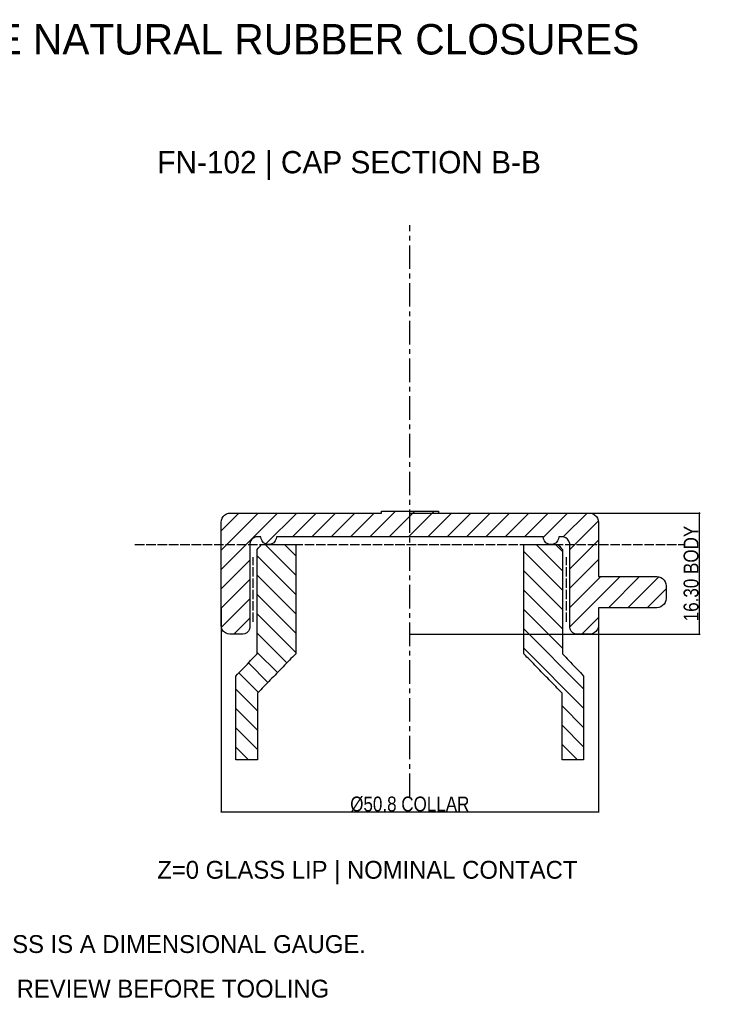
# Model space of a CAD drawing. Header units: millimetres. Extents: x -38 to 149, y -62 to 71.
# Tile 2 of 2: x 55 to 149, y -62 to 71. Entities that reach past the tile are written whole.
import ezdxf

# ---------------------------------------------------------------- set-up
doc = ezdxf.new("R2010")
doc.units = ezdxf.units.MM
doc.linetypes.add('CENTER', pattern=[5.08, 3.175, -0.635, 0.635, -0.635])
doc.linetypes.add('DASHED', pattern=[1.524, 1.27, -0.254])
for name, color, linetype in [('FN_CENTER', 8, 'Continuous'), ('FN_DATUM', 3, 'Continuous'), ('FN_DIMS', 7, 'Continuous'), ('FN_GLASS_REF', 4, 'Continuous'), ('FN_HATCH_GLASS', 4, 'Continuous'), ('FN_HATCH_RUBBER', 32, 'Continuous'), ('FN_NOTES', 7, 'Continuous'), ('FN_RUBBER', 32, 'Continuous'), ('FN_THREAD_HOLD', 6, 'Continuous')]:
    doc.layers.add(name, color=color, linetype=linetype)
doc.styles.add('OpenSansCondensed-Light', font='OpenSansCondensed-Light.ttf')
doc.dimstyles.new('EZ_M_25_H25_CM', dxfattribs={"dimtxt": 0.0625, "dimasz": 0.0625, "dimexe": 0.09375, "dimexo": 0.03125, "dimgap": 0.025, "dimtad": 1, "dimlfac": 100, "dimzin": 12, "dimdsep": 46, "dimtxsty": 'OpenSansCondensed-Light', "dimtsz": 0.03125, "dimcen": 2.5, "dimazin": 3, "dimtfac": 0.5, "dimtmove": 2, "dimatfit": 3})

msp = doc.modelspace()

# ---------------------------------------------------------------- hatches: boundary and pattern name
at = {"layer": 'FN_HATCH_GLASS'}
h = msp.add_hatch(dxfattribs=at)
h.set_pattern_fill('ANSI31', color=4, scale=0.58, angle=90)
h.paths.add_polyline_path([(87.45, -0.65), (87.65, -0.433), (87.85, -0.217), (88.05, 0), (88.05, 0), (88.357, 0), (88.663, 0), (88.97, 0), (89.277, 0), (89.583, 0), (89.89, 0), (90.197, 0), (90.503, 0), (90.81, 0), (91.117, 0), (91.423, 0), (91.73, 0), (92.037, 0), (92.343, 0), (92.65, 0), (92.65, 0), (92.65, -0.32), (92.65, -0.639), (92.65, -0.959), (92.65, -1.278), (92.65, -1.598), (92.65, -1.917), (92.65, -2.237), (92.65, -2.557), (92.65, -2.876), (92.65, -3.196), (92.65, -3.515), (92.65, -3.835), (92.65, -4.154), (92.65, -4.474), (92.65, -4.793), (92.65, -5.113), (92.65, -5.433), (92.65, -5.752), (92.65, -6.072), (92.65, -6.391), (92.65, -6.711), (92.65, -7.03), (92.65, -7.35), (92.65, -7.67), (92.65, -7.989), (92.65, -8.309), (92.65, -8.628), (92.65, -8.948), (92.65, -9.267), (92.65, -9.587), (92.65, -9.907), (92.65, -10.226), (92.65, -10.546), (92.65, -10.865), (92.65, -11.185), (92.65, -11.504), (92.65, -11.824), (92.65, -12.143), (92.65, -12.463), (92.65, -12.783), (92.65, -13.102), (92.65, -13.422), (92.65, -13.741), (92.65, -14.061), (92.65, -14.38), (92.65, -14.7), (92.65, -14.7), (92.435, -14.921), (92.221, -15.142), (92.006, -15.363), (91.792, -15.583), (91.577, -15.804), (91.362, -16.025), (91.148, -16.246), (90.933, -16.467), (90.719, -16.688), (90.504, -16.908), (90.29, -17.129), (90.075, -17.35), (89.86, -17.571), (89.646, -17.792), (89.431, -18.013), (89.217, -18.233), (89.002, -18.454), (88.787, -18.675), (88.573, -18.896), (88.358, -19.117), (88.144, -19.338), (87.929, -19.558), (87.715, -19.779), (87.5, -20), (87.5, -20), (87.5, -20.31), (87.5, -20.621), (87.5, -20.931), (87.5, -21.241), (87.5, -21.552), (87.5, -21.862), (87.5, -22.172), (87.5, -22.483), (87.5, -22.793), (87.5, -23.103), (87.5, -23.414), (87.5, -23.724), (87.5, -24.034), (87.5, -24.345), (87.5, -24.655), (87.5, -24.966), (87.5, -25.276), (87.5, -25.586), (87.5, -25.897), (87.5, -26.207), (87.5, -26.517), (87.5, -26.828), (87.5, -27.138), (87.5, -27.448), (87.5, -27.759), (87.5, -28.069), (87.5, -28.379), (87.5, -28.69), (87.5, -29), (87.5, -29), (87.21, -29), (86.92, -29), (86.63, -29), (86.34, -29), (86.05, -29), (85.76, -29), (85.47, -29), (85.18, -29), (84.89, -29), (84.6, -29), (84.6, -29), (84.6, -28.686), (84.6, -28.372), (84.6, -28.058), (84.6, -27.744), (84.6, -27.431), (84.6, -27.117), (84.6, -26.803), (84.6, -26.489), (84.6, -26.175), (84.6, -25.861), (84.6, -25.547), (84.6, -25.233), (84.6, -24.919), (84.6, -24.606), (84.6, -24.292), (84.6, -23.978), (84.6, -23.664), (84.6, -23.35), (84.6, -23.036), (84.6, -22.722), (84.6, -22.408), (84.6, -22.094), (84.6, -21.781), (84.6, -21.467), (84.6, -21.153), (84.6, -20.839), (84.6, -20.525), (84.6, -20.211), (84.6, -19.897), (84.6, -19.583), (84.6, -19.269), (84.6, -18.956), (84.6, -18.642), (84.6, -18.328), (84.6, -18.014), (84.6, -17.7), (84.6, -17.7), (84.819, -17.469), (85.038, -17.238), (85.258, -17.008), (85.477, -16.777), (85.696, -16.546), (85.915, -16.315), (86.135, -16.085), (86.354, -15.854), (86.573, -15.623), (86.792, -15.392), (87.012, -15.162), (87.231, -14.931), (87.45, -14.7), (87.45, -14.7), (87.45, -14.381), (87.45, -14.061), (87.45, -13.742), (87.45, -13.423), (87.45, -13.103), (87.45, -12.784), (87.45, -12.465), (87.45, -12.145), (87.45, -11.826), (87.45, -11.507), (87.45, -11.187), (87.45, -10.868), (87.45, -10.549), (87.45, -10.23), (87.45, -9.91), (87.45, -9.591), (87.45, -9.272), (87.45, -8.952), (87.45, -8.633), (87.45, -8.314), (87.45, -7.994), (87.45, -7.675), (87.45, -7.356), (87.45, -7.036), (87.45, -6.717), (87.45, -6.398), (87.45, -6.078), (87.45, -5.759), (87.45, -5.44), (87.45, -5.12), (87.45, -4.801), (87.45, -4.482), (87.45, -4.162), (87.45, -3.843), (87.45, -3.524), (87.45, -3.205), (87.45, -2.885), (87.45, -2.566), (87.45, -2.247), (87.45, -1.927), (87.45, -1.608), (87.45, -1.289), (87.45, -0.969), (87.45, -0.65)])
h = msp.add_hatch(dxfattribs=at)
h.set_pattern_fill('ANSI31', color=4, scale=0.58, angle=90)
h.paths.add_polyline_path([(123.35, 0), (123.657, 0), (123.963, 0), (124.27, 0), (124.577, 0), (124.883, 0), (125.19, 0), (125.497, 0), (125.803, 0), (126.11, 0), (126.417, 0), (126.723, 0), (127.03, 0), (127.337, 0), (127.643, 0), (127.95, 0), (127.95, 0), (128.15, -0.217), (128.35, -0.433), (128.55, -0.65), (128.55, -0.65), (128.55, -0.969), (128.55, -1.289), (128.55, -1.608), (128.55, -1.927), (128.55, -2.247), (128.55, -2.566), (128.55, -2.885), (128.55, -3.205), (128.55, -3.524), (128.55, -3.843), (128.55, -4.162), (128.55, -4.482), (128.55, -4.801), (128.55, -5.12), (128.55, -5.44), (128.55, -5.759), (128.55, -6.078), (128.55, -6.398), (128.55, -6.717), (128.55, -7.036), (128.55, -7.356), (128.55, -7.675), (128.55, -7.994), (128.55, -8.314), (128.55, -8.633), (128.55, -8.952), (128.55, -9.272), (128.55, -9.591), (128.55, -9.91), (128.55, -10.23), (128.55, -10.549), (128.55, -10.868), (128.55, -11.187), (128.55, -11.507), (128.55, -11.826), (128.55, -12.145), (128.55, -12.465), (128.55, -12.784), (128.55, -13.103), (128.55, -13.423), (128.55, -13.742), (128.55, -14.061), (128.55, -14.381), (128.55, -14.7), (128.55, -14.7), (128.769, -14.931), (128.988, -15.162), (129.208, -15.392), (129.427, -15.623), (129.646, -15.854), (129.865, -16.085), (130.085, -16.315), (130.304, -16.546), (130.523, -16.777), (130.742, -17.008), (130.962, -17.238), (131.181, -17.469), (131.4, -17.7), (131.4, -17.7), (131.4, -18.014), (131.4, -18.328), (131.4, -18.642), (131.4, -18.956), (131.4, -19.269), (131.4, -19.583), (131.4, -19.897), (131.4, -20.211), (131.4, -20.525), (131.4, -20.839), (131.4, -21.153), (131.4, -21.467), (131.4, -21.781), (131.4, -22.094), (131.4, -22.408), (131.4, -22.722), (131.4, -23.036), (131.4, -23.35), (131.4, -23.664), (131.4, -23.978), (131.4, -24.292), (131.4, -24.606), (131.4, -24.919), (131.4, -25.233), (131.4, -25.547), (131.4, -25.861), (131.4, -26.175), (131.4, -26.489), (131.4, -26.803), (131.4, -27.117), (131.4, -27.431), (131.4, -27.744), (131.4, -28.058), (131.4, -28.372), (131.4, -28.686), (131.4, -29), (131.4, -29), (131.11, -29), (130.82, -29), (130.53, -29), (130.24, -29), (129.95, -29), (129.66, -29), (129.37, -29), (129.08, -29), (128.79, -29), (128.5, -29), (128.5, -29), (128.5, -28.69), (128.5, -28.379), (128.5, -28.069), (128.5, -27.759), (128.5, -27.448), (128.5, -27.138), (128.5, -26.828), (128.5, -26.517), (128.5, -26.207), (128.5, -25.897), (128.5, -25.586), (128.5, -25.276), (128.5, -24.966), (128.5, -24.655), (128.5, -24.345), (128.5, -24.034), (128.5, -23.724), (128.5, -23.414), (128.5, -23.103), (128.5, -22.793), (128.5, -22.483), (128.5, -22.172), (128.5, -21.862), (128.5, -21.552), (128.5, -21.241), (128.5, -20.931), (128.5, -20.621), (128.5, -20.31), (128.5, -20), (128.5, -20), (128.285, -19.779), (128.071, -19.558), (127.856, -19.338), (127.642, -19.117), (127.427, -18.896), (127.213, -18.675), (126.998, -18.454), (126.783, -18.233), (126.569, -18.013), (126.354, -17.792), (126.14, -17.571), (125.925, -17.35), (125.71, -17.129), (125.496, -16.908), (125.281, -16.688), (125.067, -16.467), (124.852, -16.246), (124.638, -16.025), (124.423, -15.804), (124.208, -15.583), (123.994, -15.363), (123.779, -15.142), (123.565, -14.921), (123.35, -14.7), (123.35, -14.7), (123.35, -14.38), (123.35, -14.061), (123.35, -13.741), (123.35, -13.422), (123.35, -13.102), (123.35, -12.783), (123.35, -12.463), (123.35, -12.143), (123.35, -11.824), (123.35, -11.504), (123.35, -11.185), (123.35, -10.865), (123.35, -10.546), (123.35, -10.226), (123.35, -9.907), (123.35, -9.587), (123.35, -9.267), (123.35, -8.948), (123.35, -8.628), (123.35, -8.309), (123.35, -7.989), (123.35, -7.67), (123.35, -7.35), (123.35, -7.03), (123.35, -6.711), (123.35, -6.391), (123.35, -6.072), (123.35, -5.752), (123.35, -5.433), (123.35, -5.113), (123.35, -4.793), (123.35, -4.474), (123.35, -4.154), (123.35, -3.835), (123.35, -3.515), (123.35, -3.196), (123.35, -2.876), (123.35, -2.557), (123.35, -2.237), (123.35, -1.917), (123.35, -1.598), (123.35, -1.278), (123.35, -0.959), (123.35, -0.639), (123.35, -0.32), (123.35, 0)])
at = {"layer": 'FN_HATCH_RUBBER'}
h = msp.add_hatch(dxfattribs=at)
h.set_pattern_fill('ANSI31', color=32, scale=0.58)
h.paths.add_polyline_path([(111.879, 4.25), (112.195, 4.25), (112.512, 4.25), (112.829, 4.25), (113.146, 4.25), (113.462, 4.25), (113.779, 4.25), (114.096, 4.25), (114.413, 4.25), (114.729, 4.25), (115.046, 4.25), (115.363, 4.25), (115.68, 4.25), (115.996, 4.25), (116.313, 4.25), (116.63, 4.25), (116.946, 4.25), (117.263, 4.25), (117.58, 4.25), (117.897, 4.25), (118.213, 4.25), (118.53, 4.25), (118.847, 4.25), (119.164, 4.25), (119.48, 4.25), (119.797, 4.25), (120.114, 4.25), (120.431, 4.25), (120.747, 4.25), (121.064, 4.25), (121.381, 4.25), (121.698, 4.25), (122.014, 4.25), (122.331, 4.25), (122.648, 4.25), (122.965, 4.25), (123.281, 4.25), (123.598, 4.25), (123.915, 4.25), (124.232, 4.25), (124.548, 4.25), (124.865, 4.25), (125.182, 4.25), (125.498, 4.25), (125.815, 4.25), (126.132, 4.25), (126.449, 4.25), (126.765, 4.25), (127.082, 4.25), (127.399, 4.25), (127.716, 4.25), (128.032, 4.25), (128.349, 4.25), (128.666, 4.25), (128.983, 4.25), (129.299, 4.25), (129.616, 4.25), (129.933, 4.25), (130.25, 4.25), (130.566, 4.25), (130.883, 4.25), (131.2, 4.25), (131.517, 4.25), (131.833, 4.25), (132.15, 4.25), (132.15, 4.25), (132.427, 4.216), (132.69, 4.122), (132.926, 3.973), (133.123, 3.776), (133.272, 3.54), (133.366, 3.277), (133.4, 3), (133.4, 3), (133.4, 2.683), (133.4, 2.365), (133.4, 2.048), (133.4, 1.73), (133.4, 1.413), (133.4, 1.096), (133.4, 0.778), (133.4, 0.461), (133.4, 0.143), (133.4, -0.174), (133.4, -0.491), (133.4, -0.809), (133.4, -1.126), (133.4, -1.443), (133.4, -1.761), (133.4, -2.078), (133.4, -2.396), (133.4, -2.713), (133.4, -3.03), (133.4, -3.348), (133.4, -3.665), (133.4, -3.983), (133.4, -4.3), (133.4, -4.3), (133.714, -4.3), (134.028, -4.3), (134.342, -4.3), (134.656, -4.3), (134.97, -4.3), (135.284, -4.3), (135.598, -4.3), (135.912, -4.3), (136.226, -4.3), (136.54, -4.3), (136.854, -4.3), (137.168, -4.3), (137.482, -4.3), (137.796, -4.3), (138.11, -4.3), (138.424, -4.3), (138.738, -4.3), (139.052, -4.3), (139.366, -4.3), (139.68, -4.3), (139.994, -4.3), (140.308, -4.3), (140.622, -4.3), (140.936, -4.3), (141.25, -4.3), (141.25, -4.3), (141.528, -4.331), (141.792, -4.424), (142.029, -4.573), (142.227, -4.771), (142.376, -5.008), (142.469, -5.272), (142.5, -5.55), (142.5, -5.55), (142.5, -5.833), (142.5, -6.117), (142.5, -6.4), (142.5, -6.683), (142.5, -6.967), (142.5, -7.25), (142.5, -7.25), (142.469, -7.528), (142.376, -7.792), (142.227, -8.029), (142.029, -8.227), (141.792, -8.376), (141.528, -8.469), (141.25, -8.5), (141.25, -8.5), (140.936, -8.5), (140.622, -8.5), (140.308, -8.5), (139.994, -8.5), (139.68, -8.5), (139.366, -8.5), (139.052, -8.5), (138.738, -8.5), (138.424, -8.5), (138.11, -8.5), (137.796, -8.5), (137.482, -8.5), (137.168, -8.5), (136.854, -8.5), (136.54, -8.5), (136.226, -8.5), (135.912, -8.5), (135.598, -8.5), (135.284, -8.5), (134.97, -8.5), (134.656, -8.5), (134.342, -8.5), (134.028, -8.5), (133.714, -8.5), (133.4, -8.5), (133.4, -8.5), (133.4, -8.8), (133.4, -9.1), (133.4, -9.4), (133.4, -9.7), (133.4, -10), (133.4, -10.3), (133.4, -10.6), (133.4, -10.9), (133.4, -10.9), (133.361, -11.198), (133.246, -11.475), (133.063, -11.713), (132.825, -11.896), (132.548, -12.011), (132.25, -12.05), (132.25, -12.05), (131.958, -12.05), (131.667, -12.05), (131.375, -12.05), (131.083, -12.05), (130.792, -12.05), (130.5, -12.05), (130.5, -12.05), (130.206, -12.004), (129.941, -11.869), (129.731, -11.659), (129.596, -11.394), (129.55, -11.1), (129.55, -11.1), (129.55, -10.787), (129.55, -10.474), (129.55, -10.161), (129.55, -9.849), (129.55, -9.536), (129.55, -9.223), (129.55, -8.91), (129.55, -8.597), (129.55, -8.284), (129.55, -7.971), (129.55, -7.659), (129.55, -7.346), (129.55, -7.033), (129.55, -6.72), (129.55, -6.407), (129.55, -6.094), (129.55, -5.781), (129.55, -5.469), (129.55, -5.156), (129.55, -4.843), (129.55, -4.53), (129.55, -4.217), (129.55, -3.904), (129.55, -3.591), (129.55, -3.279), (129.55, -2.966), (129.55, -2.653), (129.55, -2.34), (129.55, -2.027), (129.55, -1.714), (129.55, -1.401), (129.55, -1.089), (129.55, -0.776), (129.55, -0.463), (129.55, -0.15), (129.55, -0.15), (129.534, 0.162), (129.43, 0.458), (129.248, 0.712), (129.002, 0.905), (128.711, 1.021), (128.4, 1.05), (128.4, 1.05), (128.225, 1.05), (128.05, 1.05), (128.05, 1.05), (128.007, 0.754), (127.883, 0.482), (127.688, 0.256), (127.436, 0.095), (127.149, 0.011), (126.851, 0.011), (126.564, 0.095), (126.312, 0.256), (126.117, 0.482), (125.993, 0.754), (125.95, 1.05), (125.95, 1.05), (125.632, 1.05), (125.315, 1.05), (124.997, 1.05), (124.679, 1.05), (124.362, 1.05), (124.044, 1.05), (123.726, 1.05), (123.408, 1.05), (123.091, 1.05), (122.773, 1.05), (122.455, 1.05), (122.138, 1.05), (121.82, 1.05), (121.502, 1.05), (121.185, 1.05), (120.867, 1.05), (120.549, 1.05), (120.231, 1.05), (119.914, 1.05), (119.596, 1.05), (119.278, 1.05), (118.961, 1.05), (118.643, 1.05), (118.325, 1.05), (118.008, 1.05), (117.69, 1.05), (117.372, 1.05), (117.054, 1.05), (116.737, 1.05), (116.419, 1.05), (116.101, 1.05), (115.784, 1.05), (115.466, 1.05), (115.148, 1.05), (114.831, 1.05), (114.513, 1.05), (114.195, 1.05), (113.877, 1.05), (113.56, 1.05), (113.242, 1.05), (112.924, 1.05), (112.607, 1.05), (112.289, 1.05), (111.971, 1.05), (111.654, 1.05), (111.336, 1.05), (111.018, 1.05), (110.7, 1.05), (110.383, 1.05), (110.065, 1.05), (109.747, 1.05), (109.43, 1.05), (109.112, 1.05), (108.794, 1.05), (108.477, 1.05), (108.159, 1.05), (107.841, 1.05), (107.523, 1.05), (107.206, 1.05), (106.888, 1.05), (106.57, 1.05), (106.253, 1.05), (105.935, 1.05), (105.617, 1.05), (105.3, 1.05), (104.982, 1.05), (104.664, 1.05), (104.346, 1.05), (104.029, 1.05), (103.711, 1.05), (103.393, 1.05), (103.076, 1.05), (102.758, 1.05), (102.44, 1.05), (102.123, 1.05), (101.805, 1.05), (101.487, 1.05), (101.169, 1.05), (100.852, 1.05), (100.534, 1.05), (100.216, 1.05), (99.899, 1.05), (99.581, 1.05), (99.263, 1.05), (98.946, 1.05), (98.628, 1.05), (98.31, 1.05), (97.992, 1.05), (97.675, 1.05), (97.357, 1.05), (97.039, 1.05), (96.722, 1.05), (96.404, 1.05), (96.086, 1.05), (95.769, 1.05), (95.451, 1.05), (95.133, 1.05), (94.815, 1.05), (94.498, 1.05), (94.18, 1.05), (93.862, 1.05), (93.545, 1.05), (93.227, 1.05), (92.909, 1.05), (92.592, 1.05), (92.274, 1.05), (91.956, 1.05), (91.638, 1.05), (91.321, 1.05), (91.003, 1.05), (90.685, 1.05), (90.368, 1.05), (90.05, 1.05), (90.05, 1.05), (90.007, 0.754), (89.883, 0.482), (89.688, 0.256), (89.436, 0.095), (89.149, 0.011), (88.851, 0.011), (88.564, 0.095), (88.312, 0.256), (88.117, 0.482), (87.993, 0.754), (87.95, 1.05), (87.95, 1.05), (87.775, 1.05), (87.6, 1.05), (87.6, 1.05), (87.289, 1.021), (86.998, 0.905), (86.752, 0.712), (86.57, 0.458), (86.466, 0.162), (86.45, -0.15), (86.45, -0.15), (86.45, -0.463), (86.45, -0.776), (86.45, -1.089), (86.45, -1.401), (86.45, -1.714), (86.45, -2.027), (86.45, -2.34), (86.45, -2.653), (86.45, -2.966), (86.45, -3.279), (86.45, -3.591), (86.45, -3.904), (86.45, -4.217), (86.45, -4.53), (86.45, -4.843), (86.45, -5.156), (86.45, -5.469), (86.45, -5.781), (86.45, -6.094), (86.45, -6.407), (86.45, -6.72), (86.45, -7.033), (86.45, -7.346), (86.45, -7.659), (86.45, -7.971), (86.45, -8.284), (86.45, -8.597), (86.45, -8.91), (86.45, -9.223), (86.45, -9.536), (86.45, -9.849), (86.45, -10.161), (86.45, -10.474), (86.45, -10.787), (86.45, -11.1), (86.45, -11.1), (86.404, -11.394), (86.269, -11.659), (86.059, -11.869), (85.794, -12.004), (85.5, -12.05), (85.5, -12.05), (85.208, -12.05), (84.917, -12.05), (84.625, -12.05), (84.333, -12.05), (84.042, -12.05), (83.75, -12.05), (83.75, -12.05), (83.452, -12.011), (83.175, -11.896), (82.937, -11.713), (82.754, -11.475), (82.639, -11.198), (82.6, -10.9), (82.6, -10.9), (82.6, -10.584), (82.6, -10.268), (82.6, -9.952), (82.6, -9.636), (82.6, -9.32), (82.6, -9.005), (82.6, -8.689), (82.6, -8.373), (82.6, -8.057), (82.6, -7.741), (82.6, -7.425), (82.6, -7.109), (82.6, -6.793), (82.6, -6.477), (82.6, -6.161), (82.6, -5.845), (82.6, -5.53), (82.6, -5.214), (82.6, -4.898), (82.6, -4.582), (82.6, -4.266), (82.6, -3.95), (82.6, -3.634), (82.6, -3.318), (82.6, -3.002), (82.6, -2.686), (82.6, -2.37), (82.6, -2.055), (82.6, -1.739), (82.6, -1.423), (82.6, -1.107), (82.6, -0.791), (82.6, -0.475), (82.6, -0.159), (82.6, 0.157), (82.6, 0.473), (82.6, 0.789), (82.6, 1.105), (82.6, 1.42), (82.6, 1.736), (82.6, 2.052), (82.6, 2.368), (82.6, 2.684), (82.6, 3), (82.6, 3), (82.634, 3.277), (82.728, 3.54), (82.877, 3.776), (83.074, 3.973), (83.31, 4.122), (83.573, 4.216), (83.85, 4.25), (83.85, 4.25), (84.168, 4.25), (84.486, 4.25), (84.804, 4.25), (85.122, 4.25), (85.441, 4.25), (85.759, 4.25), (86.077, 4.25), (86.395, 4.25), (86.713, 4.25), (87.031, 4.25), (87.349, 4.25), (87.667, 4.25), (87.986, 4.25), (88.304, 4.25), (88.622, 4.25), (88.94, 4.25), (89.258, 4.25), (89.576, 4.25), (89.894, 4.25), (90.212, 4.25), (90.531, 4.25), (90.849, 4.25), (91.167, 4.25), (91.485, 4.25), (91.803, 4.25), (92.121, 4.25), (92.439, 4.25), (92.757, 4.25), (93.076, 4.25), (93.394, 4.25), (93.712, 4.25), (94.03, 4.25), (94.348, 4.25), (94.666, 4.25), (94.984, 4.25), (95.302, 4.25), (95.621, 4.25), (95.939, 4.25), (96.257, 4.25), (96.575, 4.25), (96.893, 4.25), (97.211, 4.25), (97.529, 4.25), (97.847, 4.25), (98.166, 4.25), (98.484, 4.25), (98.802, 4.25), (99.12, 4.25), (99.438, 4.25), (99.756, 4.25), (100.074, 4.25), (100.392, 4.25), (100.711, 4.25), (101.029, 4.25), (101.347, 4.25), (101.665, 4.25), (101.983, 4.25), (102.301, 4.25), (102.619, 4.25), (102.937, 4.25), (103.256, 4.25), (103.574, 4.25), (103.892, 4.25), (104.21, 4.25), (104.21, 4.25), (104.21, 4.5), (104.21, 4.5), (104.529, 4.5), (104.849, 4.5), (105.168, 4.5), (105.488, 4.5), (105.808, 4.5), (106.127, 4.5), (106.447, 4.5), (106.766, 4.5), (107.086, 4.5), (107.405, 4.5), (107.725, 4.5), (108.044, 4.5), (108.364, 4.5), (108.683, 4.5), (109.003, 4.5), (109.322, 4.5), (109.642, 4.5), (109.961, 4.5), (110.281, 4.5), (110.601, 4.5), (110.92, 4.5), (111.24, 4.5), (111.559, 4.5), (111.879, 4.5), (111.879, 4.5), (111.879, 4.25)])

# ---------------------------------------------------------------- linework, layer by layer
at = {"layer": 'FN_CENTER', "linetype": 'CENTER'}
msp.add_line((108, -34), (108, 43), dxfattribs=at)
at = {"layer": 'FN_DATUM', "linetype": 'DASHED'}
msp.add_line((71, 0), (145, 0), dxfattribs=at)
at = {"layer": 'FN_GLASS_REF'}
for points in [[(87.45, -0.65), (87.65, -0.433), (87.85, -0.217), (88.05, 0), (88.05, 0), (88.357, 0), (88.663, 0), (88.97, 0), (89.277, 0), (89.583, 0), (89.89, 0), (90.197, 0), (90.503, 0), (90.81, 0), (91.117, 0), (91.423, 0), (91.73, 0), (92.037, 0), (92.343, 0), (92.65, 0), (92.65, 0), (92.65, -0.32), (92.65, -0.639), (92.65, -0.959), (92.65, -1.278), (92.65, -1.598), (92.65, -1.917), (92.65, -2.237), (92.65, -2.557), (92.65, -2.876), (92.65, -3.196), (92.65, -3.515), (92.65, -3.835), (92.65, -4.154), (92.65, -4.474), (92.65, -4.793), (92.65, -5.113), (92.65, -5.433), (92.65, -5.752), (92.65, -6.072), (92.65, -6.391), (92.65, -6.711), (92.65, -7.03), (92.65, -7.35), (92.65, -7.67), (92.65, -7.989), (92.65, -8.309), (92.65, -8.628), (92.65, -8.948), (92.65, -9.267), (92.65, -9.587), (92.65, -9.907), (92.65, -10.226), (92.65, -10.546), (92.65, -10.865), (92.65, -11.185), (92.65, -11.504), (92.65, -11.824), (92.65, -12.143), (92.65, -12.463), (92.65, -12.783), (92.65, -13.102), (92.65, -13.422), (92.65, -13.741), (92.65, -14.061), (92.65, -14.38), (92.65, -14.7), (92.65, -14.7), (92.435, -14.921), (92.221, -15.142), (92.006, -15.363), (91.792, -15.583), (91.577, -15.804), (91.362, -16.025), (91.148, -16.246), (90.933, -16.467), (90.719, -16.688), (90.504, -16.908), (90.29, -17.129), (90.075, -17.35), (89.86, -17.571), (89.646, -17.792), (89.431, -18.013), (89.217, -18.233), (89.002, -18.454), (88.787, -18.675), (88.573, -18.896), (88.358, -19.117), (88.144, -19.338), (87.929, -19.558), (87.715, -19.779), (87.5, -20), (87.5, -20), (87.5, -20.31), (87.5, -20.621), (87.5, -20.931), (87.5, -21.241), (87.5, -21.552), (87.5, -21.862), (87.5, -22.172), (87.5, -22.483), (87.5, -22.793), (87.5, -23.103), (87.5, -23.414), (87.5, -23.724), (87.5, -24.034), (87.5, -24.345), (87.5, -24.655), (87.5, -24.966), (87.5, -25.276), (87.5, -25.586), (87.5, -25.897), (87.5, -26.207), (87.5, -26.517), (87.5, -26.828), (87.5, -27.138), (87.5, -27.448), (87.5, -27.759), (87.5, -28.069), (87.5, -28.379), (87.5, -28.69), (87.5, -29), (87.5, -29), (87.21, -29), (86.92, -29), (86.63, -29), (86.34, -29), (86.05, -29), (85.76, -29), (85.47, -29), (85.18, -29), (84.89, -29), (84.6, -29), (84.6, -29), (84.6, -28.686), (84.6, -28.372), (84.6, -28.058), (84.6, -27.744), (84.6, -27.431), (84.6, -27.117), (84.6, -26.803), (84.6, -26.489), (84.6, -26.175), (84.6, -25.861), (84.6, -25.547), (84.6, -25.233), (84.6, -24.919), (84.6, -24.606), (84.6, -24.292), (84.6, -23.978), (84.6, -23.664), (84.6, -23.35), (84.6, -23.036), (84.6, -22.722), (84.6, -22.408), (84.6, -22.094), (84.6, -21.781), (84.6, -21.467), (84.6, -21.153), (84.6, -20.839), (84.6, -20.525), (84.6, -20.211), (84.6, -19.897), (84.6, -19.583), (84.6, -19.269), (84.6, -18.956), (84.6, -18.642), (84.6, -18.328), (84.6, -18.014), (84.6, -17.7), (84.6, -17.7), (84.819, -17.469), (85.038, -17.238), (85.258, -17.008), (85.477, -16.777), (85.696, -16.546), (85.915, -16.315), (86.135, -16.085), (86.354, -15.854), (86.573, -15.623), (86.792, -15.392), (87.012, -15.162), (87.231, -14.931), (87.45, -14.7), (87.45, -14.7), (87.45, -14.381), (87.45, -14.061), (87.45, -13.742), (87.45, -13.423), (87.45, -13.103), (87.45, -12.784), (87.45, -12.465), (87.45, -12.145), (87.45, -11.826), (87.45, -11.507), (87.45, -11.187), (87.45, -10.868), (87.45, -10.549), (87.45, -10.23), (87.45, -9.91), (87.45, -9.591), (87.45, -9.272), (87.45, -8.952), (87.45, -8.633), (87.45, -8.314), (87.45, -7.994), (87.45, -7.675), (87.45, -7.356), (87.45, -7.036), (87.45, -6.717), (87.45, -6.398), (87.45, -6.078), (87.45, -5.759), (87.45, -5.44), (87.45, -5.12), (87.45, -4.801), (87.45, -4.482), (87.45, -4.162), (87.45, -3.843), (87.45, -3.524), (87.45, -3.205), (87.45, -2.885), (87.45, -2.566), (87.45, -2.247), (87.45, -1.927), (87.45, -1.608), (87.45, -1.289), (87.45, -0.969), (87.45, -0.65)], [(123.35, 0), (123.657, 0), (123.963, 0), (124.27, 0), (124.577, 0), (124.883, 0), (125.19, 0), (125.497, 0), (125.803, 0), (126.11, 0), (126.417, 0), (126.723, 0), (127.03, 0), (127.337, 0), (127.643, 0), (127.95, 0), (127.95, 0), (128.15, -0.217), (128.35, -0.433), (128.55, -0.65), (128.55, -0.65), (128.55, -0.969), (128.55, -1.289), (128.55, -1.608), (128.55, -1.927), (128.55, -2.247), (128.55, -2.566), (128.55, -2.885), (128.55, -3.205), (128.55, -3.524), (128.55, -3.843), (128.55, -4.162), (128.55, -4.482), (128.55, -4.801), (128.55, -5.12), (128.55, -5.44), (128.55, -5.759), (128.55, -6.078), (128.55, -6.398), (128.55, -6.717), (128.55, -7.036), (128.55, -7.356), (128.55, -7.675), (128.55, -7.994), (128.55, -8.314), (128.55, -8.633), (128.55, -8.952), (128.55, -9.272), (128.55, -9.591), (128.55, -9.91), (128.55, -10.23), (128.55, -10.549), (128.55, -10.868), (128.55, -11.187), (128.55, -11.507), (128.55, -11.826), (128.55, -12.145), (128.55, -12.465), (128.55, -12.784), (128.55, -13.103), (128.55, -13.423), (128.55, -13.742), (128.55, -14.061), (128.55, -14.381), (128.55, -14.7), (128.55, -14.7), (128.769, -14.931), (128.988, -15.162), (129.208, -15.392), (129.427, -15.623), (129.646, -15.854), (129.865, -16.085), (130.085, -16.315), (130.304, -16.546), (130.523, -16.777), (130.742, -17.008), (130.962, -17.238), (131.181, -17.469), (131.4, -17.7), (131.4, -17.7), (131.4, -18.014), (131.4, -18.328), (131.4, -18.642), (131.4, -18.956), (131.4, -19.269), (131.4, -19.583), (131.4, -19.897), (131.4, -20.211), (131.4, -20.525), (131.4, -20.839), (131.4, -21.153), (131.4, -21.467), (131.4, -21.781), (131.4, -22.094), (131.4, -22.408), (131.4, -22.722), (131.4, -23.036), (131.4, -23.35), (131.4, -23.664), (131.4, -23.978), (131.4, -24.292), (131.4, -24.606), (131.4, -24.919), (131.4, -25.233), (131.4, -25.547), (131.4, -25.861), (131.4, -26.175), (131.4, -26.489), (131.4, -26.803), (131.4, -27.117), (131.4, -27.431), (131.4, -27.744), (131.4, -28.058), (131.4, -28.372), (131.4, -28.686), (131.4, -29), (131.4, -29), (131.11, -29), (130.82, -29), (130.53, -29), (130.24, -29), (129.95, -29), (129.66, -29), (129.37, -29), (129.08, -29), (128.79, -29), (128.5, -29), (128.5, -29), (128.5, -28.69), (128.5, -28.379), (128.5, -28.069), (128.5, -27.759), (128.5, -27.448), (128.5, -27.138), (128.5, -26.828), (128.5, -26.517), (128.5, -26.207), (128.5, -25.897), (128.5, -25.586), (128.5, -25.276), (128.5, -24.966), (128.5, -24.655), (128.5, -24.345), (128.5, -24.034), (128.5, -23.724), (128.5, -23.414), (128.5, -23.103), (128.5, -22.793), (128.5, -22.483), (128.5, -22.172), (128.5, -21.862), (128.5, -21.552), (128.5, -21.241), (128.5, -20.931), (128.5, -20.621), (128.5, -20.31), (128.5, -20), (128.5, -20), (128.285, -19.779), (128.071, -19.558), (127.856, -19.338), (127.642, -19.117), (127.427, -18.896), (127.213, -18.675), (126.998, -18.454), (126.783, -18.233), (126.569, -18.013), (126.354, -17.792), (126.14, -17.571), (125.925, -17.35), (125.71, -17.129), (125.496, -16.908), (125.281, -16.688), (125.067, -16.467), (124.852, -16.246), (124.638, -16.025), (124.423, -15.804), (124.208, -15.583), (123.994, -15.363), (123.779, -15.142), (123.565, -14.921), (123.35, -14.7), (123.35, -14.7), (123.35, -14.38), (123.35, -14.061), (123.35, -13.741), (123.35, -13.422), (123.35, -13.102), (123.35, -12.783), (123.35, -12.463), (123.35, -12.143), (123.35, -11.824), (123.35, -11.504), (123.35, -11.185), (123.35, -10.865), (123.35, -10.546), (123.35, -10.226), (123.35, -9.907), (123.35, -9.587), (123.35, -9.267), (123.35, -8.948), (123.35, -8.628), (123.35, -8.309), (123.35, -7.989), (123.35, -7.67), (123.35, -7.35), (123.35, -7.03), (123.35, -6.711), (123.35, -6.391), (123.35, -6.072), (123.35, -5.752), (123.35, -5.433), (123.35, -5.113), (123.35, -4.793), (123.35, -4.474), (123.35, -4.154), (123.35, -3.835), (123.35, -3.515), (123.35, -3.196), (123.35, -2.876), (123.35, -2.557), (123.35, -2.237), (123.35, -1.917), (123.35, -1.598), (123.35, -1.278), (123.35, -0.959), (123.35, -0.639), (123.35, -0.32), (123.35, 0)]]:
    msp.add_lwpolyline(points, close=True, dxfattribs=at)
at = {"layer": 'FN_RUBBER'}
msp.add_lwpolyline([(111.879, 4.25), (112.195, 4.25), (112.512, 4.25), (112.829, 4.25), (113.146, 4.25), (113.462, 4.25), (113.779, 4.25), (114.096, 4.25), (114.413, 4.25), (114.729, 4.25), (115.046, 4.25), (115.363, 4.25), (115.68, 4.25), (115.996, 4.25), (116.313, 4.25), (116.63, 4.25), (116.946, 4.25), (117.263, 4.25), (117.58, 4.25), (117.897, 4.25), (118.213, 4.25), (118.53, 4.25), (118.847, 4.25), (119.164, 4.25), (119.48, 4.25), (119.797, 4.25), (120.114, 4.25), (120.431, 4.25), (120.747, 4.25), (121.064, 4.25), (121.381, 4.25), (121.698, 4.25), (122.014, 4.25), (122.331, 4.25), (122.648, 4.25), (122.965, 4.25), (123.281, 4.25), (123.598, 4.25), (123.915, 4.25), (124.232, 4.25), (124.548, 4.25), (124.865, 4.25), (125.182, 4.25), (125.498, 4.25), (125.815, 4.25), (126.132, 4.25), (126.449, 4.25), (126.765, 4.25), (127.082, 4.25), (127.399, 4.25), (127.716, 4.25), (128.032, 4.25), (128.349, 4.25), (128.666, 4.25), (128.983, 4.25), (129.299, 4.25), (129.616, 4.25), (129.933, 4.25), (130.25, 4.25), (130.566, 4.25), (130.883, 4.25), (131.2, 4.25), (131.517, 4.25), (131.833, 4.25), (132.15, 4.25), (132.15, 4.25), (132.427, 4.216), (132.69, 4.122), (132.926, 3.973), (133.123, 3.776), (133.272, 3.54), (133.366, 3.277), (133.4, 3), (133.4, 3), (133.4, 2.683), (133.4, 2.365), (133.4, 2.048), (133.4, 1.73), (133.4, 1.413), (133.4, 1.096), (133.4, 0.778), (133.4, 0.461), (133.4, 0.143), (133.4, -0.174), (133.4, -0.491), (133.4, -0.809), (133.4, -1.126), (133.4, -1.443), (133.4, -1.761), (133.4, -2.078), (133.4, -2.396), (133.4, -2.713), (133.4, -3.03), (133.4, -3.348), (133.4, -3.665), (133.4, -3.983), (133.4, -4.3), (133.4, -4.3), (133.714, -4.3), (134.028, -4.3), (134.342, -4.3), (134.656, -4.3), (134.97, -4.3), (135.284, -4.3), (135.598, -4.3), (135.912, -4.3), (136.226, -4.3), (136.54, -4.3), (136.854, -4.3), (137.168, -4.3), (137.482, -4.3), (137.796, -4.3), (138.11, -4.3), (138.424, -4.3), (138.738, -4.3), (139.052, -4.3), (139.366, -4.3), (139.68, -4.3), (139.994, -4.3), (140.308, -4.3), (140.622, -4.3), (140.936, -4.3), (141.25, -4.3), (141.25, -4.3), (141.528, -4.331), (141.792, -4.424), (142.029, -4.573), (142.227, -4.771), (142.376, -5.008), (142.469, -5.272), (142.5, -5.55), (142.5, -5.55), (142.5, -5.833), (142.5, -6.117), (142.5, -6.4), (142.5, -6.683), (142.5, -6.967), (142.5, -7.25), (142.5, -7.25), (142.469, -7.528), (142.376, -7.792), (142.227, -8.029), (142.029, -8.227), (141.792, -8.376), (141.528, -8.469), (141.25, -8.5), (141.25, -8.5), (140.936, -8.5), (140.622, -8.5), (140.308, -8.5), (139.994, -8.5), (139.68, -8.5), (139.366, -8.5), (139.052, -8.5), (138.738, -8.5), (138.424, -8.5), (138.11, -8.5), (137.796, -8.5), (137.482, -8.5), (137.168, -8.5), (136.854, -8.5), (136.54, -8.5), (136.226, -8.5), (135.912, -8.5), (135.598, -8.5), (135.284, -8.5), (134.97, -8.5), (134.656, -8.5), (134.342, -8.5), (134.028, -8.5), (133.714, -8.5), (133.4, -8.5), (133.4, -8.5), (133.4, -8.8), (133.4, -9.1), (133.4, -9.4), (133.4, -9.7), (133.4, -10), (133.4, -10.3), (133.4, -10.6), (133.4, -10.9), (133.4, -10.9), (133.361, -11.198), (133.246, -11.475), (133.063, -11.713), (132.825, -11.896), (132.548, -12.011), (132.25, -12.05), (132.25, -12.05), (131.958, -12.05), (131.667, -12.05), (131.375, -12.05), (131.083, -12.05), (130.792, -12.05), (130.5, -12.05), (130.5, -12.05), (130.206, -12.004), (129.941, -11.869), (129.731, -11.659), (129.596, -11.394), (129.55, -11.1), (129.55, -11.1), (129.55, -10.787), (129.55, -10.474), (129.55, -10.161), (129.55, -9.849), (129.55, -9.536), (129.55, -9.223), (129.55, -8.91), (129.55, -8.597), (129.55, -8.284), (129.55, -7.971), (129.55, -7.659), (129.55, -7.346), (129.55, -7.033), (129.55, -6.72), (129.55, -6.407), (129.55, -6.094), (129.55, -5.781), (129.55, -5.469), (129.55, -5.156), (129.55, -4.843), (129.55, -4.53), (129.55, -4.217), (129.55, -3.904), (129.55, -3.591), (129.55, -3.279), (129.55, -2.966), (129.55, -2.653), (129.55, -2.34), (129.55, -2.027), (129.55, -1.714), (129.55, -1.401), (129.55, -1.089), (129.55, -0.776), (129.55, -0.463), (129.55, -0.15), (129.55, -0.15), (129.534, 0.162), (129.43, 0.458), (129.248, 0.712), (129.002, 0.905), (128.711, 1.021), (128.4, 1.05), (128.4, 1.05), (128.225, 1.05), (128.05, 1.05), (128.05, 1.05), (128.007, 0.754), (127.883, 0.482), (127.688, 0.256), (127.436, 0.095), (127.149, 0.011), (126.851, 0.011), (126.564, 0.095), (126.312, 0.256), (126.117, 0.482), (125.993, 0.754), (125.95, 1.05), (125.95, 1.05), (125.632, 1.05), (125.315, 1.05), (124.997, 1.05), (124.679, 1.05), (124.362, 1.05), (124.044, 1.05), (123.726, 1.05), (123.408, 1.05), (123.091, 1.05), (122.773, 1.05), (122.455, 1.05), (122.138, 1.05), (121.82, 1.05), (121.502, 1.05), (121.185, 1.05), (120.867, 1.05), (120.549, 1.05), (120.231, 1.05), (119.914, 1.05), (119.596, 1.05), (119.278, 1.05), (118.961, 1.05), (118.643, 1.05), (118.325, 1.05), (118.008, 1.05), (117.69, 1.05), (117.372, 1.05), (117.054, 1.05), (116.737, 1.05), (116.419, 1.05), (116.101, 1.05), (115.784, 1.05), (115.466, 1.05), (115.148, 1.05), (114.831, 1.05), (114.513, 1.05), (114.195, 1.05), (113.877, 1.05), (113.56, 1.05), (113.242, 1.05), (112.924, 1.05), (112.607, 1.05), (112.289, 1.05), (111.971, 1.05), (111.654, 1.05), (111.336, 1.05), (111.018, 1.05), (110.7, 1.05), (110.383, 1.05), (110.065, 1.05), (109.747, 1.05), (109.43, 1.05), (109.112, 1.05), (108.794, 1.05), (108.477, 1.05), (108.159, 1.05), (107.841, 1.05), (107.523, 1.05), (107.206, 1.05), (106.888, 1.05), (106.57, 1.05), (106.253, 1.05), (105.935, 1.05), (105.617, 1.05), (105.3, 1.05), (104.982, 1.05), (104.664, 1.05), (104.346, 1.05), (104.029, 1.05), (103.711, 1.05), (103.393, 1.05), (103.076, 1.05), (102.758, 1.05), (102.44, 1.05), (102.123, 1.05), (101.805, 1.05), (101.487, 1.05), (101.169, 1.05), (100.852, 1.05), (100.534, 1.05), (100.216, 1.05), (99.899, 1.05), (99.581, 1.05), (99.263, 1.05), (98.946, 1.05), (98.628, 1.05), (98.31, 1.05), (97.992, 1.05), (97.675, 1.05), (97.357, 1.05), (97.039, 1.05), (96.722, 1.05), (96.404, 1.05), (96.086, 1.05), (95.769, 1.05), (95.451, 1.05), (95.133, 1.05), (94.815, 1.05), (94.498, 1.05), (94.18, 1.05), (93.862, 1.05), (93.545, 1.05), (93.227, 1.05), (92.909, 1.05), (92.592, 1.05), (92.274, 1.05), (91.956, 1.05), (91.638, 1.05), (91.321, 1.05), (91.003, 1.05), (90.685, 1.05), (90.368, 1.05), (90.05, 1.05), (90.05, 1.05), (90.007, 0.754), (89.883, 0.482), (89.688, 0.256), (89.436, 0.095), (89.149, 0.011), (88.851, 0.011), (88.564, 0.095), (88.312, 0.256), (88.117, 0.482), (87.993, 0.754), (87.95, 1.05), (87.95, 1.05), (87.775, 1.05), (87.6, 1.05), (87.6, 1.05), (87.289, 1.021), (86.998, 0.905), (86.752, 0.712), (86.57, 0.458), (86.466, 0.162), (86.45, -0.15), (86.45, -0.15), (86.45, -0.463), (86.45, -0.776), (86.45, -1.089), (86.45, -1.401), (86.45, -1.714), (86.45, -2.027), (86.45, -2.34), (86.45, -2.653), (86.45, -2.966), (86.45, -3.279), (86.45, -3.591), (86.45, -3.904), (86.45, -4.217), (86.45, -4.53), (86.45, -4.843), (86.45, -5.156), (86.45, -5.469), (86.45, -5.781), (86.45, -6.094), (86.45, -6.407), (86.45, -6.72), (86.45, -7.033), (86.45, -7.346), (86.45, -7.659), (86.45, -7.971), (86.45, -8.284), (86.45, -8.597), (86.45, -8.91), (86.45, -9.223), (86.45, -9.536), (86.45, -9.849), (86.45, -10.161), (86.45, -10.474), (86.45, -10.787), (86.45, -11.1), (86.45, -11.1), (86.404, -11.394), (86.269, -11.659), (86.059, -11.869), (85.794, -12.004), (85.5, -12.05), (85.5, -12.05), (85.208, -12.05), (84.917, -12.05), (84.625, -12.05), (84.333, -12.05), (84.042, -12.05), (83.75, -12.05), (83.75, -12.05), (83.452, -12.011), (83.175, -11.896), (82.937, -11.713), (82.754, -11.475), (82.639, -11.198), (82.6, -10.9), (82.6, -10.9), (82.6, -10.584), (82.6, -10.268), (82.6, -9.952), (82.6, -9.636), (82.6, -9.32), (82.6, -9.005), (82.6, -8.689), (82.6, -8.373), (82.6, -8.057), (82.6, -7.741), (82.6, -7.425), (82.6, -7.109), (82.6, -6.793), (82.6, -6.477), (82.6, -6.161), (82.6, -5.845), (82.6, -5.53), (82.6, -5.214), (82.6, -4.898), (82.6, -4.582), (82.6, -4.266), (82.6, -3.95), (82.6, -3.634), (82.6, -3.318), (82.6, -3.002), (82.6, -2.686), (82.6, -2.37), (82.6, -2.055), (82.6, -1.739), (82.6, -1.423), (82.6, -1.107), (82.6, -0.791), (82.6, -0.475), (82.6, -0.159), (82.6, 0.157), (82.6, 0.473), (82.6, 0.789), (82.6, 1.105), (82.6, 1.42), (82.6, 1.736), (82.6, 2.052), (82.6, 2.368), (82.6, 2.684), (82.6, 3), (82.6, 3), (82.634, 3.277), (82.728, 3.54), (82.877, 3.776), (83.074, 3.973), (83.31, 4.122), (83.573, 4.216), (83.85, 4.25), (83.85, 4.25), (84.168, 4.25), (84.486, 4.25), (84.804, 4.25), (85.122, 4.25), (85.441, 4.25), (85.759, 4.25), (86.077, 4.25), (86.395, 4.25), (86.713, 4.25), (87.031, 4.25), (87.349, 4.25), (87.667, 4.25), (87.986, 4.25), (88.304, 4.25), (88.622, 4.25), (88.94, 4.25), (89.258, 4.25), (89.576, 4.25), (89.894, 4.25), (90.212, 4.25), (90.531, 4.25), (90.849, 4.25), (91.167, 4.25), (91.485, 4.25), (91.803, 4.25), (92.121, 4.25), (92.439, 4.25), (92.757, 4.25), (93.076, 4.25), (93.394, 4.25), (93.712, 4.25), (94.03, 4.25), (94.348, 4.25), (94.666, 4.25), (94.984, 4.25), (95.302, 4.25), (95.621, 4.25), (95.939, 4.25), (96.257, 4.25), (96.575, 4.25), (96.893, 4.25), (97.211, 4.25), (97.529, 4.25), (97.847, 4.25), (98.166, 4.25), (98.484, 4.25), (98.802, 4.25), (99.12, 4.25), (99.438, 4.25), (99.756, 4.25), (100.074, 4.25), (100.392, 4.25), (100.711, 4.25), (101.029, 4.25), (101.347, 4.25), (101.665, 4.25), (101.983, 4.25), (102.301, 4.25), (102.619, 4.25), (102.937, 4.25), (103.256, 4.25), (103.574, 4.25), (103.892, 4.25), (104.21, 4.25), (104.21, 4.25), (104.21, 4.5), (104.21, 4.5), (104.529, 4.5), (104.849, 4.5), (105.168, 4.5), (105.488, 4.5), (105.808, 4.5), (106.127, 4.5), (106.447, 4.5), (106.766, 4.5), (107.086, 4.5), (107.405, 4.5), (107.725, 4.5), (108.044, 4.5), (108.364, 4.5), (108.683, 4.5), (109.003, 4.5), (109.322, 4.5), (109.642, 4.5), (109.961, 4.5), (110.281, 4.5), (110.601, 4.5), (110.92, 4.5), (111.24, 4.5), (111.559, 4.5), (111.879, 4.5), (111.879, 4.5), (111.879, 4.25)], close=True, dxfattribs=at)
at = {"layer": 'FN_THREAD_HOLD', "linetype": 'DASHED'}
for p, q in [((86.9, -10.4), (86.9, -1.7)), ((129.1, -10.4), (129.1, -1.7))]:
    msp.add_line(p, q, dxfattribs=at)

# ---------------------------------------------------------------- texts
at = {"layer": 'FN_NOTES'}
for s, height, p in [('FIGNEST R01 | INTERCHANGEABLE NATURAL RUBBER CLOSURES', 4.1, (-38, 66)), ('FN-102 | CAP SECTION B-B', 3, (74, 50)), ('Z=0 GLASS LIP | NOMINAL CONTACT', 2.4, (74, -45)), ('DASHED SKIRT LINES = THREAD RESERVATION ONLY. GLASS IS A DIMENSIONAL GAUGE.', 2.4, (-38, -55)), ('35 +/- 5 SHORE A TARGET | ALL GEOMETRY UNRELEASED | REVIEW BEFORE TOOLING', 2.4, (-38, -61))]:
    msp.add_text(s, height=height, dxfattribs=at).set_placement(p)

# ---------------------------------------------------------------- dimensions: what is measured, and where the dimension line sits
at = {"layer": 'FN_DIMS'}
msp.add_linear_dim(base=(147, -12.05), p1=(108, -12.05), p2=(108, 4.25), angle=90, text='16.30 BODY', dimstyle='EZ_M_25_H25_CM', override={"dimscale": 1, "dimtxt": 2, "dimasz": 1.5, "dimdec": 2, "dimlfac": 1, "dimzin": 8}, dxfattribs=at).render()
msp.add_linear_dim(base=(82.6, -36), p1=(82.6, -8.5), p2=(133.4, -8.5), text='%%c<> COLLAR', dimstyle='EZ_M_25_H25_CM', override={"dimscale": 1, "dimtxt": 2, "dimasz": 1.5, "dimdec": 2, "dimlfac": 1, "dimzin": 8}, dxfattribs=at).render()

doc.saveas('drawing.dxf')
